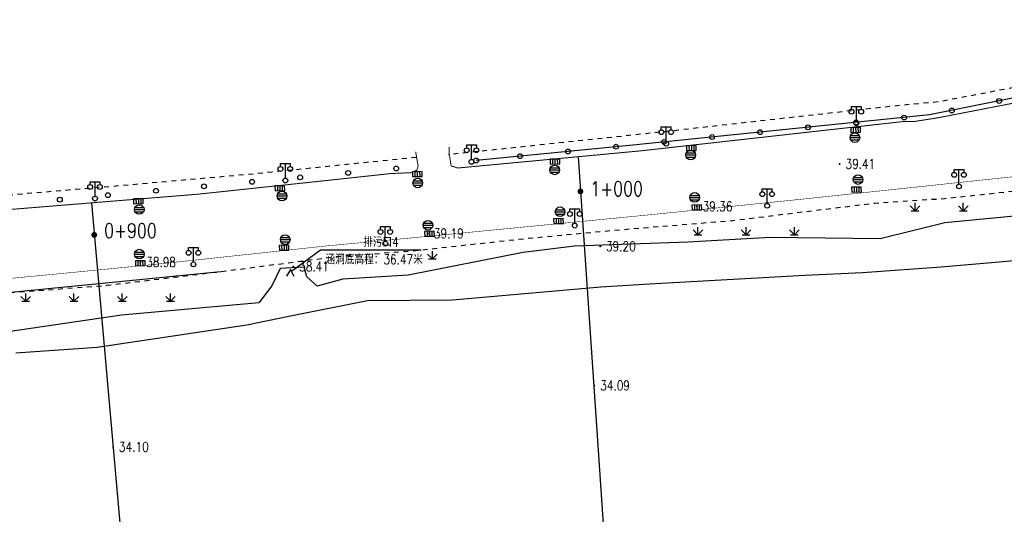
# Model space of a CAD drawing. Extents: x 39508475 to 39522402, y 3783947 to 3795549.
# Tile 47 of 256: x 39509988 to 39510192, y 3794352 to 3794455. Entities that reach past the tile are written whole.
import ezdxf
from ezdxf.enums import TextEntityAlignment as Align

# ---------------------------------------------------------------- set-up
doc = ezdxf.new("R2010")
doc.units = 0
doc.linetypes.add('X6', pattern=[2, 1, -1])
doc.layers.get('0').update_dxf_attribs({"linetype": 'CONTINUOUS'})
doc.layers.add('ASSIST', color=7, linetype='CONTINUOUS', plot=False)
for name, color, linetype in [('COMPONENT', 7, 'CONTINUOUS'), ('DLDW', 14, 'CONTINUOUS'), ('DLSS', 4, 'CONTINUOUS'), ('DMTZ', 3, 'CONTINUOUS'), ('GCD', 1, 'CONTINUOUS'), ('SXSS', 5, 'CONTINUOUS'), ('ZBTZ', 3, 'CONTINUOUS'), ('断面线', 2, 'CONTINUOUS')]:
    doc.layers.add(name, color=color, linetype=linetype)
doc.layers.add('管理边界', color=1, linetype='CONTINUOUS', lineweight=30)
doc.styles.add('HZ', font='rs', dxfattribs={"width": 0.8, "bigfont": 'hztxt'})
doc.linetypes.add('10411', pattern='A,2,[150,AAA.SHX,S=1,R=0,X=0,Y=1],2,[151,AAA.SHX,S=1,R=0,X=0,Y=3],1e-11', length=4)
doc.linetypes.add('10422', pattern='A,2,[150,AAA.SHX,S=1,R=0,X=0,Y=1],2,[177,AAA.SHX,S=1,R=0,X=0,Y=0.8],1e-09', length=4)

# ---------------------------------------------------------------- blocks, each defined once
blk = doc.blocks.new('gc097')
for p, q in [((-1, 2.9), (-1, 3.5)), ((-1, 3.5), (1, 3.5)), ((0, 0.5), (0, 3.5)), ((1, 3.5), (1, 2.9))]:
    blk.add_line(p, q)
for centre in [(-1, 2.4), (1, 2.4), (0, 0)]:
    blk.add_circle(centre, 0.5)
blk = doc.blocks.new('gc124')
for p, q in [((-1, 1), (0, 0)), ((-0.8, 0), (0.8, 0)), ((0, 0), (0, 1.6)), ((0, 0), (1, 1))]:
    blk.add_line(p, q)
blk = doc.blocks.new('gc170')
at = {"linetype": 'Continuous'}
blk.add_circle((0, 0), 0.5, dxfattribs=at)
blk = doc.blocks.new('gcbj0104')
for p, q in [((-0.5, 0.5), (-0.5, -0.5)), ((0, 0.5), (0, -0.5)), ((0.5, 0.5), (0.5, -0.5))]:
    blk.add_line(p, q)
blk.add_lwpolyline([(-1, 0.5), (-1, -0.5), (1, -0.5), (1, 0.5)], close=True)
blk = doc.blocks.new('gcbj0103')
for p, q in [((-1, 0), (1, 0)), ((-0.9, 0.43), (0.9, 0.43)), ((-0.88, -0.47), (0.88, -0.47))]:
    blk.add_line(p, q)
blk.add_circle((0, 0), 1)
blk = doc.blocks.new('gc037')
for p, q in [((0, 0), (-1.39, 0.8)), ((-1.39, -0.8), (0, 0))]:
    blk.add_line(p, q)
blk = doc.blocks.new('gc200')
at = {"const_width": 0.2}
blk.add_lwpolyline([(-0.1, 0, 1), (0.1, 0, 1)], format="xyb", close=True, dxfattribs=at)

msp = doc.modelspace()

# ---------------------------------------------------------------- linework, layer by layer
at = {"color": 6, "linetype": 'Continuous'}
for p, q in [((39510044.16527, 3794402.50774), (39510050.17431, 3794406.90739)), ((39510050.17431, 3794406.90739), (39510071.02431, 3794406.90739))]:
    msp.add_line(p, q, dxfattribs=at)
at = {"layer": 'ASSIST', "linetype": 'Continuous', "flags": 128}
msp.add_lwpolyline([(39510859.43897, 3794449.36775), (39510812.05619, 3794449.09082), (39510753.63243, 3794449.36553), (39510710.40602, 3794449.08859), (39510663.77996, 3794448.81231), (39510628.72779, 3794448.81231), (39510579.35106, 3794449.08969), (39510523.44534, 3794448.95433), (39510443.84353, 3794448.81497), (39510404.70219, 3794448.6765), (39510382.5348, 3794452.27673), (39510379.48679, 3794452.27673), (39510338.15234, 3794452.14627), (39510305.95415, 3794452.28585), (39510274.36564, 3794449.37797), (39510224.43076, 3794444.24901), (39510215.51537, 3794442.72361), (39510176.30681, 3794434.8308), (39510114.86409, 3794428.59674), (39510082.39132, 3794425.40747)], dxfattribs=at)
at = {"layer": 'DLSS', "linetype": 'X6', "flags": 128}
for points in [[(39510892.56375, 3794451.68022), (39510874.84713, 3794451.51525), (39510839.3146, 3794451.51587), (39510806.98539, 3794451.57112), (39510778.18036, 3794451.46194), (39510742.48863, 3794451.40633), (39510713.12321, 3794451.18593), (39510678.31982, 3794451.07594), (39510659.47566, 3794451.02113), (39510637.55522, 3794451.29573), (39510611.23454, 3794450.85616), (39510586.76405, 3794450.91045), (39510551.96356, 3794450.91063), (39510519.63337, 3794450.69049), (39510513.639, 3794451.06402), (39510460.3109, 3794451.60663), (39510401.62215, 3794451.01487), (39510395.79846, 3794452.00139), (39510381.65767, 3794454.57221), (39510376.62363, 3794454.47356), (39510329.0043, 3794454.47419), (39510304.97034, 3794454.17792), (39510262.49479, 3794450.12287), (39510218.31488, 3794445.17948), (39510178.40602, 3794437.57295), (39510168.04183, 3794436.58642), (39510121.39143, 3794431.35246), (39510076.61719, 3794426.61049)], [(39509114.05604, 3794290.33142), (39509112.24991, 3794295.83282), (39509112.1639, 3794300.73249), (39509115.17413, 3794309.24247), (39509120.24853, 3794313.1966), (39509122.14067, 3794314.05619), (39509132.37548, 3794314.57195), (39509159.20957, 3794317.32265), (39509189.76964, 3794320.25811), (39509213.70529, 3794322.58523), (39509234.28659, 3794324.74112), (39509259.26076, 3794326.89452), (39509287.06643, 3794329.74057), (39509297.9893, 3794330.5142), (39509318.14864, 3794332.83689), (39509350.33947, 3794335.93364), (39509384.6139, 3794339.4617), (39509418.97552, 3794342.56176), (39509445.91722, 3794344.97718), (39509470.5421, 3794347.30181), (39509492.58016, 3794349.62934), (39509517.37924, 3794352.03979), (39509558.77979, 3794355.99696), (39509584.87378, 3794358.92856), (39509614.7487, 3794361.76811), (39509642.81294, 3794364.61154), (39509666.41218, 3794366.84787), (39509694.74334, 3794369.51619), (39509724.44053, 3794372.26882), (39509742.43872, 3794374.16158), (39509776.0113, 3794377.43301), (39509804.43055, 3794380.3613), (39509828.79315, 3794382.59707), (39509851.696, 3794385.09155), (39509877.43497, 3794387.84556), (39509900.33763, 3794389.82496), (39509921.34805, 3794391.97878), (39509959.05459, 3794395.24647), (39509980.92335, 3794397.65886), (39510005.89307, 3794399.55024), (39510029.41212, 3794402.38952), (39510053.15906, 3794405.4893), (39510069.35519, 3794406.69536), (39510090.36007, 3794409.01888), (39510110.3385, 3794410.91413), (39510135.56217, 3794412.97921), (39510165.00206, 3794416.59047), (39510179.4688, 3794417.53933), (39510201.93835, 3794419.94799), (39510211.67389, 3794420.80772), (39510215.28617, 3794420.89368), (39510220.36058, 3794420.37792), (39510227.77585, 3794419.60457), (39510232.50622, 3794419.60457), (39510243.70161, 3794420.46223), (39510264.36074, 3794422.52635), (39510286.39943, 3794424.59158), (39510302.15519, 3794426.0551), (39510313.01318, 3794427.00383), (39510323.16198, 3794427.00383), (39510342.10988, 3794427.0902), (39510358.12292, 3794427.17643), (39510367.75567, 3794426.74664), (39510386.3599, 3794427.26267), (39510401.78143, 3794427.2635), (39510407.8019, 3794427.60733), (39510414.08038, 3794428.38097), (39510433.28412, 3794430.18625), (39510439.13257, 3794430.87392), (39510443.34691, 3794430.87392), (39510457.30994, 3794430.87531), (39510482.53471, 3794430.96168), (39510508.18649, 3794431.04736), (39510540.1194, 3794431.04736), (39510559.07547, 3794431.21927), (39510589.8041, 3794430.87571), (39510611.59039, 3794430.87599), (39510628.72725, 3794430.87641), (39510644.67099, 3794431.04763), (39510675.80541, 3794430.78975), (39510703.7148, 3794430.79597), (39510735.4826, 3794431.31173), (39510766.13777, 3794431.39644), (39510796.52455, 3794431.31103), (39510821.50199, 3794431.13952), (39510841.64608, 3794431.39754), (39510865.15551, 3794431.22562), (39510898.04013, 3794431.31144), (39510898.81418, 3794431.99911), (39510923.00767, 3794432.17158), (39510942.55698, 3794431.9137), (39510961.06739, 3794431.9137), (39510991.10671, 3794431.91315), (39511011.9482, 3794432.17075), (39511037.77999, 3794432.34239), (39511063.17658, 3794432.60055), (39511081.10047, 3794432.08479), (39511081.87453, 3794431.31116), (39511101.8427, 3794431.39657), (39511117.7731, 3794431.73943), (39511141.57872, 3794431.77863), (39511222.30607, 3794431.78591), (39511249.35029, 3794431.95585), (39511271.48104, 3794431.95612), (39511288.07744, 3794431.95612), (39511301.68013, 3794431.10642), (39511317.01132, 3794429.57492), (39511319.64684, 3794429.48994), (39511338.71295, 3794426.34277), (39511352.83597, 3794422.76789), (39511369.52188, 3794418.934), (39511394.79447, 3794411.36743), (39511418.11984, 3794403.95633), (39511445.34414, 3794394.85157), (39511474.10351, 3794385.66567), (39511495.04762, 3794379.36546), (39511537.59183, 3794365.75798), (39511568.74567, 3794355.97838), (39511603.81306, 3794344.91644), (39511623.30407, 3794339.20992), (39511650.62245, 3794329.8482), (39511658.18894, 3794327.72395), (39511661.92968, 3794327.0442), (39511677.85959, 3794323.80646), (39511701.0162, 3794320.1447), (39511713.00356, 3794318.70021), (39511726.43622, 3794318.19038), (39511738.20057, 3794318.6151), (39511757.28112, 3794319.54676), (39511766.20789, 3794320.39647), (39511782.10602, 3794322.86059), (39511802.71267, 3794326.26854), (39511834.54072, 3794331.20417), (39511859.47468, 3794334.6113), (39511885.1765, 3794339.03533), (39511910.19709, 3794342.69505), (39511931.73182, 3794345.50192), (39511942.95405, 3794347.71114), (39511962.4587, 3794350.69287), (39511973.00078, 3794352.3073), (39511997.33935, 3794356.14173), (39512018.79276, 3794359.45732), (39512047.22551, 3794363.96524), (39512076.58233, 3794368.56058), (39512100.07722, 3794372.64842), (39512109.04357, 3794374.20188)], [(39510070.01206, 3794426.04253), (39510036.80093, 3794422.65409), (39510007.06332, 3794420.02321), (39509971.40504, 3794417.04546), (39509944.17433, 3794414.40825), (39509927.77634, 3794413.16351)]]:
    msp.add_lwpolyline(points, dxfattribs=at)
at = {"layer": 'DLSS', "linetype": 'Continuous', "flags": 128}
for points, const_width in [([(39510198.533, 3794438.21735), (39510178.02003, 3794434.23855), (39510172.97471, 3794433.45256), (39510170.70439, 3794433.45256), (39510116.71573, 3794427.42561), (39510078.60595, 3794423.84676), (39510077.20883, 3794424.28312), (39510076.77223, 3794427.07582), (39510076.77223, 3794428.21036)], 0.2), ([(39510069.85209, 3794427.24279), (39510070.37602, 3794424.27554), (39510070.11406, 3794423.40282), (39510068.85441, 3794422.87499), (39510064.75037, 3794422.70044), (39510051.82701, 3794421.30409), (39510024.75782, 3794418.42412), (39509986.03172, 3794415.27504), (39509949.67682, 3794412.12889), (39509912.35089, 3794408.45618), (39509887.16917, 3794405.74697), (39509854.3115, 3794402.77678), (39509830.34903, 3794400.15315), (39509799.23665, 3794397.18464), (39509765.41448, 3794393.76967), (39509741.71591, 3794391.054), (39509741.54127, 3794391.66491), (39509741.45395, 3794393.06126), (39509741.45395, 3794394.80669)], 0.2), ([(39509637.22189, 3794366.87823), (39509668.79188, 3794370.15546), (39509692.03011, 3794372.40154), (39509710.30629, 3794374.00121), (39509734.10731, 3794376.43514), (39509757.99689, 3794378.68092), (39509788.34494, 3794381.77557), (39509812.33128, 3794384.11671), (39509837.44725, 3794386.73608), (39509868.17821, 3794389.73538), (39509890.95604, 3794392.26797), (39509920.8424, 3794395.07475), (39509952.98319, 3794397.98305), (39509975.09277, 3794399.95059), (39509998.60893, 3794402.19877), (39510014.91802, 3794403.79617), (39510034.21424, 3794405.85501), (39510051.55115, 3794407.72659), (39510068.51397, 3794409.32144), (39510095.60318, 3794411.94202), (39510118.74642, 3794414.19367), (39510149.75362, 3794417.37721), (39510169.24583, 3794419.44071), (39510195.66976, 3794422.25229)], 0.1)]:
    msp.add_lwpolyline(points, dxfattribs=dict(at, const_width=const_width))
at = {"layer": 'DMTZ', "linetype": '10411', "flags": 128}
for points in [[(39510261.04873, 3794414.74245), (39510256.42017, 3794414.74245), (39510237.90589, 3794413.55905), (39510224.19658, 3794413.45371), (39510219.99857, 3794413.45371), (39510217.63048, 3794414.31437), (39510214.50888, 3794415.39019), (39510203.96004, 3794414.85228), (39510179.48684, 3794412.48461), (39510166.13934, 3794409.14957), (39510143.39488, 3794409.47094), (39510126.26618, 3794408.50218), (39510102.75938, 3794407.63945), (39510092.1029, 3794406.34847), (39510068.3203, 3794401.66825), (39510054.80352, 3794400.79502), (39510049.43891, 3794399.3508), (39510047.28609, 3794401.28727), (39510046.74788, 3794403.33133)], [(39510041.80623, 3794403.05951), (39510040.0806, 3794399.43768), (39510037.36892, 3794395.90703), (39510008.88732, 3794393.39107), (39509985.40824, 3794389.881), (39509956.1239, 3794388.57722), (39509923.25743, 3794385.45544), (39509909.10688, 3794384.91373), (39509903.83246, 3794385.23647), (39509887.25572, 3794383.73032), (39509846.08496, 3794379.74218), (39509810.63646, 3794374.03204), (39509795.99726, 3794372.84864), (39509765.16869, 3794369.83513), (39509747.13624, 3794367.06494)]]:
    msp.add_lwpolyline(points, dxfattribs=at)
at = {"layer": 'DMTZ', "linetype": '10422', "flags": 128}
msp.add_lwpolyline([(39510047.28609, 3794401.28727), (39510046.74788, 3794403.33133), (39510041.80623, 3794403.05951), (39510040.0806, 3794399.43768)], dxfattribs=at)
at = {"layer": 'SXSS', "linetype": 'Continuous', "flags": 128}
msp.add_lwpolyline([(39510203.56855, 3794405.43347), (39510178.76318, 3794403.30241), (39510162.45155, 3794402.15004), (39510150.50559, 3794401.57761), (39510118.28553, 3794399.7678), (39510108.21208, 3794399.18692), (39510077.50743, 3794396.47617), (39510059.84976, 3794396.3222), (39510043.56447, 3794393.10976), (39510034.8478, 3794391.27569), (39510003.89739, 3794386.68754), (39509987.01456, 3794385.49539)], dxfattribs=at)
at = {"layer": '断面线', "linetype": 'Continuous', "flags": 128}
for points in [[(39510103.50822, 3794426.18531), (39510107.50732, 3794367.39484), (39510116.52165, 3794234.87577)], [(39510002.67263, 3794416.62822), (39510008.09934, 3794355.75051), (39510019.317, 3794229.90879)]]:
    msp.add_lwpolyline(points, dxfattribs=at)
at = {"layer": '管理边界', "color": 1, "linetype": 'Continuous'}
msp.add_line((39509695.71572, 3794369.60777), (39510029.41212, 3794402.38952), dxfattribs=at)

# ---------------------------------------------------------------- block references
at = {"layer": 'COMPONENT', "linetype": 'Continuous', "rotation": 1.103053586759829}
for p in [(39510161.02623, 3794431.72344), (39510126.99983, 3794427.97447), (39510098.71817, 3794425.18519), (39510070.19125, 3794422.58974), (39510041.7199, 3794419.66799), (39510161.21327, 3794419.38465), (39510012.41057, 3794416.96214), (39510128.12208, 3794415.698), (39510099.45562, 3794412.86088), (39510072.72784, 3794410.24368), (39510042.60219, 3794407.32194), (39510012.79658, 3794404.12004)]:
    msp.add_blockref('gcbj0104', p, dxfattribs=at)
at = {"layer": 'COMPONENT', "linetype": 'Continuous'}
for p in [(39510160.86535, 3794430.15466, 38.889), (39510126.84528, 3794426.54384, 38.889), (39510098.65698, 3794423.46041, 38.889), (39510070.29979, 3794420.76493, 38.889), (39510161.53465, 3794421.45798, 38.889), (39510042.16401, 3794418.0599, 38.889), (39510127.65692, 3794417.75548, 38.889), (39510012.58567, 3794415.25451, 38.889), (39510099.79217, 3794414.78411, 38.889), (39510072.39891, 3794411.99489, 38.889), (39510042.82383, 3794409.01542, 38.889), (39510012.58635, 3794406.00411, 38.889)]:
    msp.add_blockref('gcbj0103', p, dxfattribs=at)
at = {"layer": 'DLDW', "linetype": 'Continuous'}
for p in [(39510161.1767, 3794433.11865), (39510121.75904, 3794428.87317), (39510081.43282, 3794425.12232), (39510042.86446, 3794421.25227), (39510182.44082, 3794420.04182), (39510003.42204, 3794417.51124), (39510142.68732, 3794416.03064), (39510102.82695, 3794411.91438), (39510063.56743, 3794408.20134), (39510023.81116, 3794403.88539)]:
    msp.add_blockref('gc097', p, dxfattribs=at)
at = {"layer": 'DLSS', "linetype": 'Continuous', "rotation": 88.72637091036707}
msp.add_blockref('gc037', (39510043.94611, 3794402.81006), dxfattribs=at)
at = {"layer": 'GCD', "linetype": 'Continuous'}
ref = msp.add_blockref('gc200', (39510157.7109, 3794424.689, 39.414), dxfattribs=at)
ref.add_attrib('height', '39.41', dxfattribs={"linetype": 'Continuous', "height": 2, "style": 'HZ', "width": 0.8}).set_placement((39510158.9109, 3794424.689, 39.414), align=Align.MIDDLE_LEFT)
ref = msp.add_blockref('gc200', (39510128.138, 3794415.89, 39.361), dxfattribs=at)
ref.add_attrib('height', '39.36', dxfattribs={"linetype": 'Continuous', "height": 2, "style": 'HZ', "width": 0.8}).set_placement((39510129.338, 3794415.89, 39.361), align=Align.MIDDLE_LEFT)
ref = msp.add_blockref('gc200', (39510072.457, 3794410.285, 39.188), dxfattribs=at)
ref.add_attrib('height', '39.19', dxfattribs={"linetype": 'Continuous', "height": 2, "style": 'HZ', "width": 0.8}).set_placement((39510073.657, 3794410.285, 39.188), align=Align.MIDDLE_LEFT)
ref = msp.add_blockref('gc200', (39510108.105, 3794407.624, 39.195), dxfattribs=at)
ref.add_attrib('height', '39.20', dxfattribs={"linetype": 'Continuous', "height": 2, "style": 'HZ', "width": 0.8}).set_placement((39510109.305, 3794407.624, 39.195), align=Align.MIDDLE_LEFT)
ref = msp.add_blockref('gc200', (39510012.82, 3794404.346, 38.981), dxfattribs=at)
ref.add_attrib('height', '38.98', dxfattribs={"linetype": 'Continuous', "height": 2, "style": 'HZ', "width": 0.8}).set_placement((39510014.02, 3794404.346, 38.981), align=Align.MIDDLE_LEFT)
ref = msp.add_blockref('gc200', (39510044.5129, 3794403.452, 38.41), dxfattribs=at)
ref.add_attrib('height', '38.41', dxfattribs={"linetype": 'Continuous', "height": 2, "style": 'HZ', "width": 0.8}).set_placement((39510045.7129, 3794403.452, 38.41), align=Align.MIDDLE_LEFT)
ref = msp.add_blockref('gc200', (39510106.8909, 3794378.796, 34.09), dxfattribs=at)
ref.add_attrib('height', '34.09', dxfattribs={"linetype": 'Continuous', "height": 2, "style": 'HZ', "width": 0.8}).set_placement((39510108.0909, 3794378.796, 34.09), align=Align.MIDDLE_LEFT)
ref = msp.add_blockref('gc200', (39510007.177, 3794366.063, 34.1), dxfattribs=at)
ref.add_attrib('height', '34.10', dxfattribs={"linetype": 'Continuous', "height": 2, "style": 'HZ', "width": 0.8}).set_placement((39510008.377, 3794366.063, 34.1), align=Align.MIDDLE_LEFT)
at = {"layer": 'ZBTZ', "linetype": 'Continuous'}
for p, rotation in [((39510190.7569, 3794437.73965), 191.3817054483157), ((39510180.95355, 3794435.7662), 191.3817054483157), ((39510161.12471, 3794433.2904), 185.7934767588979), ((39510171.07363, 3794434.29984), 185.7934767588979), ((39510141.22687, 3794431.27154), 185.7934767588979), ((39510151.17579, 3794432.28097), 185.7934767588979), ((39510121.32902, 3794429.25268), 185.7934767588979), ((39510131.27795, 3794430.26211), 185.7934767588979), ((39510101.42687, 3794427.27703), 185.6092362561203), ((39510111.37898, 3794428.25446), 185.6092362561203), ((39510082.39132, 3794425.40747), 185.6092362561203), ((39510091.47475, 3794426.29959), 185.6092362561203), ((39510055.87928, 3794422.83266), 185.3007703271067), ((39510065.83651, 3794423.7565), 185.3007703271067), ((39510035.96481, 3794420.98498), 185.3007703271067), ((39510045.92204, 3794421.90882), 185.3007703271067), ((39510016.05034, 3794419.1373), 185.3007703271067), ((39510026.00758, 3794420.06114), 185.3007703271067), ((39509996.13587, 3794417.28963), 185.3007703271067), ((39510006.09311, 3794418.21346), 185.3007703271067)]:
    msp.add_blockref('gc170', p, dxfattribs=dict(at, rotation=rotation))
for p in [(39510173.33528, 3794415.00818), (39510183.33528, 3794415.00818), (39510128.33528, 3794410.00818), (39510138.33528, 3794410.00818), (39510148.33528, 3794410.00818), (39510073.33528, 3794405.00818), (39509989.05999, 3794396.2635), (39509999.05999, 3794396.2635), (39510009.05999, 3794396.2635), (39510019.05999, 3794396.2635)]:
    msp.add_blockref('gc124', p, dxfattribs=at)
at = {"layer": '断面线', "linetype": 'Continuous', "xscale": 3, "yscale": 3, "zscale": 3}
for p in [(39510103.99673, 3794419.00374), (39510003.26479, 3794409.9853)]:
    msp.add_blockref('gc200', p, dxfattribs=at)

# ---------------------------------------------------------------- texts
at = {"color": 6, "linetype": 'Continuous', "style": 'HZ', "width": 0.8}
for s, p in [('排污口4', (39510058.97259, 3794407.5199)), ('涵洞底高程：36.47米', (39510051.17431, 3794403.90739))]:
    msp.add_text(s, height=2, dxfattribs=at).set_placement(p)
at = {"layer": '断面线', "linetype": 'Continuous', "style": 'HZ', "width": 0.8}
for s, p in [('1+000', (39510116.95679, 3794419.54807)), ('0+900', (39510016.20778, 3794410.87959))]:
    msp.add_text(s, height=3, dxfattribs=at).set_placement(p, align=Align.MIDDLE_RIGHT)

doc.saveas('drawing.dxf')
